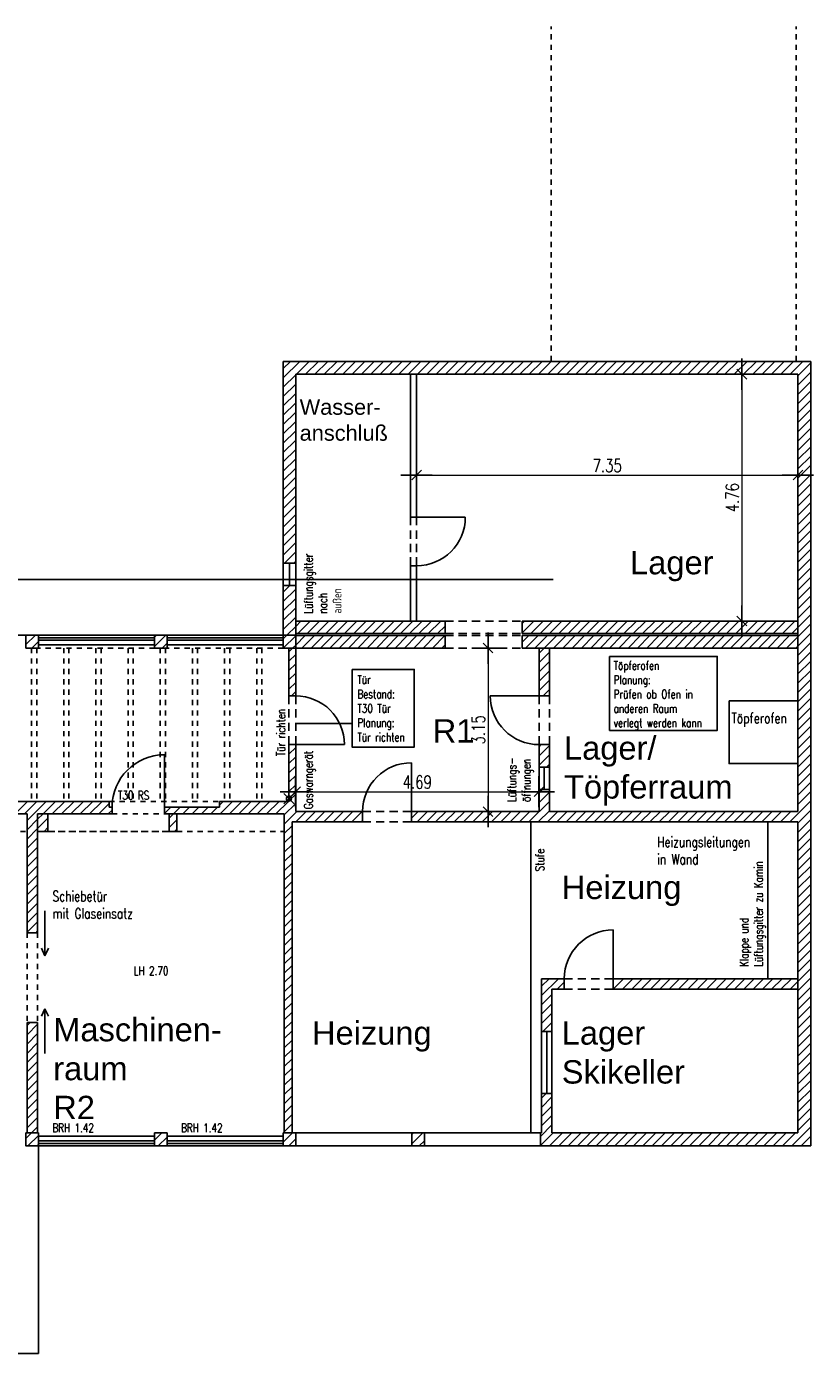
# Model space of a CAD drawing. Extents: x 30 to 188, y -145 to 605.
# Tile 13 of 23: x 85 to 100, y 62 to 88. Entities that reach past the tile are written whole.
import ezdxf

# ---------------------------------------------------------------- set-up
doc = ezdxf.new("R2010")
doc.units = 0
doc.header["$LTSCALE"] = 0.0125
doc.header["$PDMODE"] = 35
doc.header["$PDSIZE"] = 0.1
doc.linetypes.add('VERDECKT', pattern=[9.525, 6.35, -3.175])
for name, color, linetype in [('_dt', 10, 'Continuous'), ('Ansicht', 1, 'Continuous'), ('Bemaszung', 7, 'Continuous'), ('Fenster', 7, 'Continuous'), ('Grundriß', 2, 'Continuous'), ('Masznahmen', 7, 'Continuous'), ('Neubau', 10, 'Continuous'), ('Raumbezeichnung', 2, 'Continuous'), ('Schraffur', 8, 'Continuous'), ('Text', 7, 'Continuous'), ('Türen', 1, 'Continuous'), ('Unterzüge', 9, 'VERDECKT'), ('Unterzüge Decke', 8, 'VERDECKT')]:
    doc.layers.add(name, color=color, linetype=linetype)
doc.layers.add('A_Bemassungspunkte', color=1, linetype='Continuous', plot=False)
doc.styles.add('ROMAN', font='ARIAL.TTF')
doc.styles.add('romans-07', font='Romans.shx', dxfattribs={"width": 0.75})
doc.dimstyles.new('AEC Bemassung 1-100', dxfattribs={"dimtxt": 0.25, "dimasz": 0.3, "dimexe": 0.125, "dimexo": 0, "dimgap": 0.06, "dimtad": 1, "dimdec": 3, "dimrnd": 0.005, "dimzin": 12, "dimdsep": 46, "dimtxsty": 'romans-07', "dimblk": 'BPTICK', "dimcen": 0.125, "dimdle": 0.0625, "dimse1": 1, "dimse2": 1, "dimclrd": 1, "dimclre": 6, "dimclrt": 7, "dimazin": 0, "dimtfac": 1, "dimtdec": 3, "dimtix": 1, "dimtmove": 2, "dimatfit": 2, "dimldrblk": 'BPTICK', "dimfxl": 0, "dimtolj": 1, "dimtzin": 0, "dimlwd": 18, "dimlwe": 18, "dimarcsym": 0})

# ---------------------------------------------------------------- blocks, each defined once
blk = doc.blocks.new('BPTICK')
at = {"color": 0, "linetype": 'ByBlock'}
for p, q in [((0, -1), (0, 1)), ((-1, 0), (1, 0))]:
    blk.add_line(p, q, dxfattribs=at)
at = {"color": 2, "linetype": 'ByBlock'}
blk.add_line((-0.312, -0.312), (0.312, 0.312), dxfattribs=at)
blk = doc.blocks.new('*D88')
at = {"layer": 'Bemaszung', "color": 1, "lineweight": 18}
blk.add_line((92.738, 79.015), (99.488, 79.015), dxfattribs=at)
at = {"layer": 'Defpoints', "color": 0}
for p in [(92.438, 79.015), (99.788, 79.015), (99.788, 79.015)]:
    blk.add_point(p, dxfattribs=at)
at = {"layer": 'Bemaszung', "color": 1, "lineweight": 18, "xscale": 0.3, "yscale": 0.3, "zscale": 0.3, "rotation": 180}
blk.add_blockref('BPTICK', (92.438, 79.015), dxfattribs=at)
at = {"layer": 'Bemaszung', "color": 1, "lineweight": 18, "xscale": 0.3, "yscale": 0.3, "zscale": 0.3}
blk.add_blockref('BPTICK', (99.788, 79.015), dxfattribs=at)
at = {"layer": 'Bemaszung', "color": 7, "insert": (96.113, 79.2), "char_height": 0.25, "attachment_point": 5, "style": 'romans-07'}
blk.add_mtext('\\A1;7.35', dxfattribs=at)
blk = doc.blocks.new('*D89')
at = {"layer": 'Bemaszung', "color": 1, "lineweight": 18}
blk.add_line((98.708, 80.661), (98.708, 76.501), dxfattribs=at)
at = {"layer": 'Defpoints', "color": 0}
for p in [(98.097, 80.961), (98.097, 76.201), (98.708, 76.201)]:
    blk.add_point(p, dxfattribs=at)
at = {"layer": 'Bemaszung', "color": 1, "lineweight": 18, "xscale": 0.3, "yscale": 0.3, "zscale": 0.3}
for p, rotation in [((98.708, 80.961), 90), ((98.708, 76.201), 270)]:
    blk.add_blockref('BPTICK', p, dxfattribs=dict(at, rotation=rotation))
at = {"layer": 'Bemaszung', "color": 7, "insert": (98.523, 78.581), "char_height": 0.25, "attachment_point": 5, "rotation": 90, "style": 'romans-07'}
blk.add_mtext('\\A1;4.76', dxfattribs=at)
blk = doc.blocks.new('*D90')
at = {"layer": 'Bemaszung', "color": 1, "lineweight": 18}
blk.add_line((93.816, 75.381), (93.816, 72.831), dxfattribs=at)
at = {"layer": 'Defpoints', "color": 0}
for p in [(92.782, 75.681), (92.782, 72.531), (93.816, 72.531)]:
    blk.add_point(p, dxfattribs=at)
at = {"layer": 'Bemaszung', "color": 1, "lineweight": 18, "xscale": 0.3, "yscale": 0.3, "zscale": 0.3}
for p, rotation in [((93.816, 75.681), 90), ((93.816, 72.531), 270)]:
    blk.add_blockref('BPTICK', p, dxfattribs=dict(at, rotation=rotation))
at = {"layer": 'Bemaszung', "color": 7, "insert": (93.631, 74.106), "char_height": 0.25, "attachment_point": 5, "rotation": 90, "style": 'romans-07'}
blk.add_mtext('\\A1;3.15', dxfattribs=at)
blk = doc.blocks.new('*D91')
at = {"layer": 'Bemaszung', "color": 1, "lineweight": 18}
blk.add_line((90.408, 72.913), (94.498, 72.913), dxfattribs=at)
at = {"layer": 'Defpoints', "color": 0}
for p in [(90.108, 73.176), (94.798, 73.176), (94.798, 72.913)]:
    blk.add_point(p, dxfattribs=at)
at = {"layer": 'Bemaszung', "color": 1, "lineweight": 18, "xscale": 0.3, "yscale": 0.3, "zscale": 0.3, "rotation": 180}
blk.add_blockref('BPTICK', (90.108, 72.913), dxfattribs=at)
at = {"layer": 'Bemaszung', "color": 1, "lineweight": 18, "xscale": 0.3, "yscale": 0.3, "zscale": 0.3}
blk.add_blockref('BPTICK', (94.798, 72.913), dxfattribs=at)
at = {"layer": 'Bemaszung', "color": 7, "insert": (92.453, 73.098), "char_height": 0.25, "attachment_point": 5, "style": 'romans-07'}
blk.add_mtext('\\A1;4.69', dxfattribs=at)

msp = doc.modelspace()

# ---------------------------------------------------------------- hatches: boundary and pattern name
at = {"layer": 'Schraffur'}
h = msp.add_hatch(dxfattribs=at)
h.set_pattern_fill('ANSI31', color=256, scale=0.04, angle=180, style=0)
h.paths.add_polyline_path([(100.0383, 81.2063), (89.8683, 81.2063), (89.8683, 77.3187), (90.1083, 77.3187), (90.1083, 80.9613), (99.7883, 80.9613), (99.7883, 72.5313), (94.9983, 72.5313), (94.9983, 72.9555), (94.7983, 72.9555), (94.7983, 72.5313), (92.3383, 72.5313), (92.3383, 72.3313), (99.7883, 72.3313), (99.7883, 69.3088), (96.2253, 69.3088), (96.2253, 69.1088), (99.7883, 69.1088), (99.7883, 66.3363), (95.0483, 66.3363), (95.0483, 67.0979), (94.8483, 67.0979), (94.8483, 66.3363), (94.8283, 66.3363), (94.8283, 66.0863), (99.7883, 66.0863), (100.0383, 66.0863)])
h = msp.add_hatch(dxfattribs=at)
h.set_pattern_fill('ANSI31', color=256, scale=0.04, angle=180, style=0)
h.paths.add_polyline_path([(90.1083, 76.8863), (89.8683, 76.8863), (89.8683, 75.9313), (90.1083, 75.9313)])
h = msp.add_hatch(dxfattribs=at)
h.set_pattern_fill('ANSI31', color=256, scale=0.04, angle=180, style=0)
h.paths.add_polyline_path([(92.9883, 76.2013), (90.1083, 76.2013), (90.1083, 75.9613), (92.9883, 75.9613)])
h = msp.add_hatch(dxfattribs=at)
h.set_pattern_fill('ANSI31', color=256, scale=0.04, angle=180, style=0)
h.paths.add_polyline_path([(99.7883, 76.2013), (94.4733, 76.2013), (94.4733, 75.9613), (99.7883, 75.9613)])
h = msp.add_hatch(dxfattribs=at)
h.set_pattern_fill('ANSI31', color=256, scale=0.04, angle=180, style=0)
h.paths.add_polyline_path([(85.1483, 75.9313), (84.9083, 75.9313), (84.9083, 75.6813), (85.1483, 75.6813)])
h.paths.add_polyline_path([(87.6283, 75.9313), (87.3883, 75.9313), (87.3883, 75.6813), (87.6283, 75.6813)])
h = msp.add_hatch(dxfattribs=at)
h.set_pattern_fill('ANSI31', color=256, scale=0.04, angle=180, style=0)
h.paths.add_polyline_path([(90.1083, 75.9313), (89.8683, 75.9313), (89.8683, 75.6813), (90.1083, 75.6813)])
h = msp.add_hatch(dxfattribs=at)
h.set_pattern_fill('ANSI31', color=256, scale=0.04, angle=180, style=0)
h.paths.add_polyline_path([(92.9883, 75.9213), (90.1083, 75.9213), (90.1083, 75.6813), (92.9883, 75.6813)])
h = msp.add_hatch(dxfattribs=at)
h.set_pattern_fill('ANSI31', color=256, scale=0.04, angle=180, style=0)
h.paths.add_polyline_path([(99.7883, 75.9213), (94.4733, 75.9213), (94.4733, 75.6813), (99.7883, 75.6813)])
h = msp.add_hatch(dxfattribs=at)
h.set_pattern_fill('ANSI31', color=256, scale=0.04, angle=180, style=0)
h.paths.add_polyline_path([(90.1083, 75.6813), (89.9783, 75.6813), (89.9783, 74.7613), (90.1083, 74.7613)])
h = msp.add_hatch(dxfattribs=at)
h.set_pattern_fill('ANSI31', color=256, scale=0.04, angle=180, style=0)
h.paths.add_polyline_path([(94.9983, 75.6813), (94.7983, 75.6813), (94.7983, 74.7613), (94.9983, 74.7613)])
h = msp.add_hatch(dxfattribs=at)
h.set_pattern_fill('ANSI31', color=256, scale=0.04, angle=180, style=0)
h.paths.add_polyline_path([(90.1083, 73.8213), (89.9783, 73.8213), (89.9783, 72.7263), (88.6408, 72.7263), (88.6408, 72.6163), (87.5783, 72.6163), (87.5783, 72.4863), (89.8883, 72.4863), (89.8883, 72.1463), (89.8883, 66.3363), (90.0383, 66.3363), (90.0383, 72.3313), (91.3983, 72.3313), (91.3983, 72.5313), (90.1083, 72.5313)])
h = msp.add_hatch(dxfattribs=at)
h.set_pattern_fill('ANSI31', color=256, scale=0.04, angle=180, style=0)
h.paths.add_polyline_path([(94.9983, 73.8213), (94.7983, 73.8213), (94.7983, 73.388), (94.9983, 73.388)])
h = msp.add_hatch(dxfattribs=at)
h.set_pattern_fill('ANSI31', color=256, scale=0.04, angle=180, style=0)
h.paths.add_polyline_path([(86.5683, 72.6163), (86.5158, 72.6163), (86.5158, 72.7263), (78.7308, 72.7263), (78.7308, 72.6163), (77.6683, 72.6163), (77.6683, 72.4863), (84.9333, 72.4863), (84.9333, 70.1963), (85.1333, 70.1963), (85.1333, 72.4863), (86.5683, 72.4863)])
h = msp.add_hatch(dxfattribs=at)
h.set_pattern_fill('ANSI31', color=256, scale=0.04, angle=180, style=0)
h.paths.add_polyline_path([(87.8183, 72.4863), (87.6683, 72.4863), (87.6683, 72.1463), (87.8183, 72.1463)])
h.paths.add_polyline_path([(85.3333, 72.4863), (85.1333, 72.4863), (85.1333, 72.1463), (85.3333, 72.1463)])
h = msp.add_hatch(dxfattribs=at)
h.set_pattern_fill('ANSI31', color=256, scale=0.04, angle=180, style=0)
h.paths.add_polyline_path([(94.8483, 69.3088), (94.8483, 68.2895), (95.0483, 68.2895), (95.0483, 69.1088), (95.2853, 69.1088), (95.2853, 69.3088)])
h = msp.add_hatch(dxfattribs=at)
h.set_pattern_fill('ANSI31', color=256, scale=0.04, angle=180, style=0)
h.paths.add_polyline_path([(85.1333, 68.4663), (84.9333, 68.4663), (84.9333, 68.4405), (84.9333, 66.3363), (85.1333, 66.3363)])
h = msp.add_hatch(dxfattribs=at)
h.set_pattern_fill('ANSI31', color=256, scale=0.04, angle=180, style=0)
h.paths.add_polyline_path([(85.1483, 66.3363), (84.9083, 66.3363), (84.9083, 66.0863), (85.1483, 66.0863)])
h.paths.add_polyline_path([(87.6283, 66.3363), (87.3883, 66.3363), (87.3883, 66.0863), (87.6283, 66.0863)])
h.paths.add_polyline_path([(90.1083, 66.3363), (89.8683, 66.3363), (89.8683, 66.0863), (90.1083, 66.0863)])
h.paths.add_polyline_path([(92.5883, 66.3363), (92.3483, 66.3363), (92.3483, 66.0863), (92.5883, 66.0863)])

# ---------------------------------------------------------------- linework, layer by layer
at = {"layer": 'A_Bemassungspunkte'}
msp.add_point((89.9783, 72.7807), dxfattribs=at)
at = {"layer": 'Ansicht'}
for p, q in [((67.7883, 75.9313), (89.8683, 75.9313)), ((85.1483, 75.7413), (87.3883, 75.7413)), ((87.6283, 75.7413), (89.8683, 75.7413)), ((85.1483, 66.2763), (87.3883, 66.2763)), ((87.6283, 66.2763), (89.8683, 66.2763)), ((85.1483, 66.0863), (87.3883, 66.0863)), ((87.6283, 66.0863), (89.8683, 66.0863))]:
    msp.add_line(p, q, dxfattribs=at)
at = {"layer": 'Bemaszung'}
msp.add_line((99.7883, 79.0147), (99.7883, 79.0147), dxfattribs=at)
msp.add_line((99.7883, 79.0147), (99.7883, 79.0147), dxfattribs=at)
at = {"layer": 'Fenster'}
for p, q in [((85.1483, 75.8813), (87.3883, 75.8813)), ((87.3883, 75.8313), (85.1483, 75.8313)), ((87.6283, 75.8813), (89.8683, 75.8813)), ((89.8683, 75.8313), (87.6283, 75.8313)), ((87.3883, 66.1863), (85.1483, 66.1863)), ((85.1483, 66.1363), (87.3883, 66.1363)), ((89.8683, 66.1863), (87.6283, 66.1863)), ((87.6283, 66.1363), (89.8683, 66.1363))]:
    msp.add_line(p, q, dxfattribs=at)
at = {"layer": 'Grundriß'}
for p, q in [((89.8683, 81.2063), (100.0383, 81.2063)), ((89.8683, 81.2063), (89.8683, 75.6813)), ((100.0383, 81.2063), (100.0383, 66.0863)), ((90.1083, 80.9613), (99.7883, 80.9613)), ((90.1083, 80.9613), (90.1083, 75.6813)), ((92.3233, 80.9613), (92.3233, 78.207)), ((92.4383, 80.9613), (92.4383, 78.207)), ((99.7883, 80.9613), (99.7883, 72.5313)), ((92.3233, 78.207), (92.4383, 78.207)), ((89.8683, 77.3187), (90.1083, 77.3187)), ((89.9883, 77.3187), (89.9883, 76.8863)), ((92.3233, 77.267), (92.3233, 76.2013)), ((92.3233, 77.267), (92.4383, 77.267)), ((92.4383, 77.267), (92.4383, 76.2013)), ((89.8683, 76.8863), (90.1083, 76.8863)), ((90.1083, 76.2013), (92.9883, 76.2013)), ((90.1083, 75.9613), (92.9883, 75.9613)), ((92.9883, 76.2013), (92.9883, 75.9613)), ((94.4733, 76.2013), (99.7883, 76.2013)), ((94.4733, 76.2013), (94.4733, 75.9613)), ((94.4733, 75.9613), (99.7883, 75.9613)), ((90.1083, 75.9213), (92.9883, 75.9213)), ((92.9883, 75.9213), (92.9883, 75.6813)), ((94.4733, 75.9213), (99.7883, 75.9213)), ((94.4733, 75.9213), (94.4733, 75.6813)), ((89.9783, 75.6813), (89.9783, 74.7613)), ((90.1083, 75.6813), (92.9883, 75.6813)), ((90.1083, 75.6813), (90.1083, 74.7613)), ((94.4733, 75.6813), (99.7883, 75.6813)), ((94.7983, 75.6813), (94.7983, 74.7613)), ((94.9983, 75.6813), (94.9983, 74.7613)), ((89.9783, 74.7613), (90.1083, 74.7613)), ((94.7983, 74.7613), (94.9983, 74.7613)), ((89.9783, 73.8213), (90.1083, 73.8213)), ((89.9783, 73.8213), (89.9783, 72.7263)), ((90.1083, 73.8213), (90.1083, 72.5313)), ((94.7983, 73.8213), (94.9983, 73.8213)), ((94.7983, 73.8213), (94.7983, 72.5313)), ((94.9983, 73.8213), (94.9983, 72.5313)), ((94.7983, 73.388), (94.9983, 73.388)), ((94.8983, 73.388), (94.8983, 72.9555)), ((94.7983, 72.9555), (94.9983, 72.9555)), ((78.7308, 72.7263), (86.5158, 72.7263)), ((86.5158, 72.7263), (86.5158, 72.6163)), ((88.6408, 72.7263), (89.9783, 72.7263)), ((88.6408, 72.7263), (88.6408, 72.6163)), ((77.6683, 72.4863), (84.9333, 72.4863)), ((84.9333, 72.4863), (84.9333, 70.1963)), ((85.1333, 70.1963), (85.1333, 72.4863)), ((85.1333, 72.4863), (86.5683, 72.4863)), ((85.3333, 72.1463), (85.3333, 72.4863)), ((86.5158, 72.6163), (86.5683, 72.6163)), ((86.5683, 72.6163), (86.5683, 72.4863)), ((87.5783, 72.6163), (88.6408, 72.6163)), ((87.5783, 72.6163), (87.5783, 72.4863)), ((87.5783, 72.4863), (89.8883, 72.4863)), ((87.6683, 72.4863), (87.6683, 72.1463)), ((87.6683, 72.4863), (87.6683, 72.1463)), ((87.8183, 72.1463), (87.8183, 72.4863)), ((87.8183, 72.1463), (87.8183, 72.4863)), ((89.8883, 72.4863), (89.8883, 66.3363)), ((89.8883, 72.4863), (89.8883, 72.1463)), ((90.1083, 72.5313), (91.3983, 72.5313)), ((91.3983, 72.5313), (91.3983, 72.3313)), ((92.3383, 72.5313), (94.7983, 72.5313)), ((92.3383, 72.5313), (92.3383, 72.3313)), ((94.9983, 72.5313), (99.7883, 72.5313)), ((85.1333, 72.1463), (85.3333, 72.1463)), ((87.6683, 72.1463), (87.8183, 72.1463)), ((87.6683, 72.1463), (87.8183, 72.1463)), ((90.0383, 72.3313), (90.0383, 66.3363)), ((90.0383, 72.3313), (91.3983, 72.3313)), ((92.3383, 72.3313), (99.7883, 72.3313)), ((99.2083, 72.3313), (99.2083, 69.3088)), ((99.7883, 72.3313), (99.7883, 69.1088)), ((84.9333, 70.1963), (85.1333, 70.1963)), ((95.2853, 69.3088), (94.8483, 69.3088)), ((94.8483, 68.2895), (94.8483, 69.3088)), ((95.2853, 69.1088), (95.2853, 69.3088)), ((99.7883, 69.3088), (96.2253, 69.3088)), ((96.2253, 69.1088), (96.2253, 69.3088)), ((95.2853, 69.1088), (95.0483, 69.1088)), ((95.0483, 68.2895), (95.0483, 69.1088)), ((99.7883, 69.1088), (96.2253, 69.1088)), ((99.7883, 69.1088), (99.7883, 66.3363)), ((85.1333, 68.4663), (84.9333, 68.4663)), ((84.9333, 68.4663), (84.9333, 66.3363)), ((85.1333, 68.4663), (85.1333, 66.3363)), ((94.8483, 68.2895), (95.0483, 68.2895)), ((94.9483, 68.2895), (94.9483, 67.0979)), ((94.8483, 66.3363), (94.8483, 67.0979)), ((94.8483, 67.0979), (95.0483, 67.0979)), ((95.0483, 66.3363), (95.0483, 67.0979)), ((84.9333, 66.3363), (84.9083, 66.3363)), ((89.8683, 66.3363), (89.8683, 66.0863)), ((89.8933, 66.3363), (89.8683, 66.3363)), ((90.1083, 66.3363), (90.0383, 66.3363)), ((90.1083, 66.0863), (90.1083, 66.3363)), ((94.8283, 66.3363), (90.1083, 66.3363)), ((94.8283, 66.3363), (94.8483, 66.3363)), ((94.8283, 66.3363), (94.8283, 66.0863)), ((95.0483, 66.3363), (99.7883, 66.3363)), ((90.1083, 66.0863), (94.8283, 66.0863)), ((99.7883, 66.0863), (94.8283, 66.0863)), ((99.7883, 66.0863), (100.0383, 66.0863))]:
    msp.add_line(p, q, dxfattribs=at)
at = {"layer": 'Grundriß', "color": 7}
for p, q in [((94.6404, 66.3363), (94.6404, 72.3313)), ((85.1483, 66.0863), (85.1483, 62.0863)), ((85.1483, 62.0863), (54.9527, 62.0863))]:
    msp.add_line(p, q, dxfattribs=at)
at = {"layer": 'Grundriß', "color": 1}
for p, q in [((94.8483, 68.2895), (94.8483, 67.0979)), ((95.0483, 68.2895), (95.0483, 67.0979))]:
    msp.add_line(p, q, dxfattribs=at)
at = {"layer": 'Grundriß'}
for points in [[(84.9083, 75.9313), (84.9083, 75.6813), (85.1483, 75.6813), (85.1483, 75.9313)], [(87.3883, 75.9313), (87.3883, 75.6813), (87.6283, 75.6813), (87.6283, 75.9313)], [(89.8683, 75.9313), (89.8683, 75.6813), (90.1083, 75.6813), (90.1083, 75.9313)], [(84.9083, 66.3363), (84.9083, 66.0863), (85.1483, 66.0863), (85.1483, 66.3363)], [(87.3883, 66.3363), (87.3883, 66.0863), (87.6283, 66.0863), (87.6283, 66.3363)], [(89.8683, 66.3363), (89.8683, 66.0863), (90.1083, 66.0863), (90.1083, 66.3363)], [(92.3483, 66.3363), (92.3483, 66.0863), (92.5883, 66.0863), (92.5883, 66.3363)]]:
    msp.add_lwpolyline(points, close=True, dxfattribs=at)
at = {"layer": 'Masznahmen'}
msp.add_line((91.1967, 74.2305), (90.1083, 74.2305), dxfattribs=at)
for points in [[(96.1579, 75.5207), (98.2343, 75.5207), (98.2343, 74.095), (96.1579, 74.095)], [(91.1967, 75.271), (92.395, 75.271), (92.395, 73.7734), (91.1967, 73.7734)], [(98.4622, 74.6672), (99.7883, 74.6672), (99.7883, 73.4543), (98.4622, 73.4543)]]:
    msp.add_lwpolyline(points, close=True, dxfattribs=at)
at = {"layer": 'Neubau'}
msp.add_line((87.5783, 72.6163), (87.5783, 73.6263), dxfattribs=at)
at = {"layer": 'Neubau', "ltscale": 2.4384}
msp.add_arc((87.5783, 72.6163), 1.01, 90, 180, dxfattribs=at)
at = {"layer": 'Türen'}
for p, q in [((92.4383, 78.207), (93.3783, 78.207)), ((94.7983, 74.7613), (93.8583, 74.7613)), ((90.1083, 73.8213), (91.0483, 73.8213)), ((92.3383, 72.5313), (92.3383, 73.4713)), ((85.2764, 69.753), (85.2764, 70.618)), ((96.2253, 69.3088), (96.2253, 70.2488)), ((85.2764, 69.753), (85.21, 69.8953)), ((85.2764, 69.753), (85.3429, 69.8953)), ((85.2764, 68.7313), (85.21, 68.5889)), ((85.2764, 68.7313), (85.2764, 67.8663)), ((85.2764, 68.7313), (85.3429, 68.5889))]:
    msp.add_line(p, q, dxfattribs=at)
for centre, start, end in [((92.4383, 78.207), 270, 0), ((90.1083, 73.8213), 360, 90), ((94.7983, 74.7613), 180, 270), ((92.3383, 72.5313), 90, 180), ((96.2253, 69.3088), 90, 180)]:
    msp.add_arc(centre, 0.94, start, end, dxfattribs=at)
at = {"layer": 'Unterzüge'}
for p, q in [((95.0333, 81.2117), (95.0333, 87.6612)), ((99.7533, 81.2117), (99.7533, 87.6612)), ((87.3883, 75.6813), (85.1483, 75.6813)), ((89.8683, 75.6813), (87.6283, 75.6813)), ((86.5158, 72.7263), (87.5258, 72.7263)), ((86.5158, 72.7263), (88.6408, 72.7263)), ((86.5683, 72.4863), (87.5783, 72.4863)), ((80.4033, 72.1463), (84.9483, 72.1463)), ((87.6683, 72.1463), (85.1333, 72.1463)), ((85.3333, 72.1463), (87.6683, 72.1463)), ((87.8183, 72.1463), (89.8883, 72.1463)), ((84.9333, 70.1963), (84.9333, 68.4405)), ((85.1333, 70.1963), (85.1333, 68.4663))]:
    msp.add_line(p, q, dxfattribs=at)
at = {"layer": 'Unterzüge', "ltscale": 2}
for p, q in [((92.3233, 78.207), (92.3233, 77.267)), ((92.4383, 78.207), (92.4383, 77.267)), ((92.9883, 76.2013), (94.4733, 76.2013)), ((92.9883, 75.9613), (94.4733, 75.9613)), ((92.9883, 75.9213), (94.4733, 75.9213)), ((92.9883, 75.6813), (94.4733, 75.6813)), ((89.9783, 74.7613), (89.9783, 73.8213)), ((90.1083, 74.7613), (90.1083, 73.8213)), ((94.7983, 74.7613), (94.7983, 73.8213)), ((94.9983, 74.7613), (94.9983, 73.8213)), ((91.3983, 72.5313), (92.3383, 72.5313)), ((91.3983, 72.3313), (92.3383, 72.3313)), ((95.2853, 69.3088), (96.2253, 69.3088)), ((95.2853, 69.1088), (96.2253, 69.1088))]:
    msp.add_line(p, q, dxfattribs=at)
at = {"layer": 'Unterzüge', "linetype": 'Continuous'}
msp.add_line((64.9433, 77.0063), (95.0683, 77.0063), dxfattribs=at)
at = {"layer": 'Unterzüge Decke'}
for p, q in [((85.0183, 75.6813), (85.0183, 72.7263)), ((85.1183, 75.6813), (85.1183, 72.7263)), ((85.6383, 75.6813), (85.6383, 72.7263)), ((85.7383, 75.6813), (85.7383, 72.7263)), ((86.2583, 75.6813), (86.2583, 72.7263)), ((86.3583, 75.6813), (86.3583, 72.7263)), ((86.8783, 75.6813), (86.8783, 72.7263)), ((86.9783, 75.6813), (86.9783, 72.7263)), ((87.4983, 75.6813), (87.4983, 72.7263)), ((87.5983, 75.6813), (87.5983, 72.7263)), ((88.1183, 75.6813), (88.1183, 72.7263)), ((88.2183, 75.6813), (88.2183, 72.7263)), ((88.7383, 75.6813), (88.7383, 72.7263)), ((88.8383, 75.6813), (88.8383, 72.7263)), ((89.3583, 75.6813), (89.3583, 72.7263)), ((89.4583, 75.6813), (89.4583, 72.7263))]:
    msp.add_line(p, q, dxfattribs=at)

# ---------------------------------------------------------------- texts
at = {"layer": '_dt', "linetype": 'Continuous', "ltscale": 2.4384, "style": 'romans-07', "width": 0.75}
msp.add_text('Tür richten', height=0.166, rotation=90, dxfattribs=at).set_placement((89.9052, 73.6003))
at = {"layer": 'Masznahmen', "linetype": 'Continuous', "ltscale": 2.4384, "char_height": 0.166, "attachment_point": 1, "style": 'romans-07'}
for s, insert, width in [('Töpferofen\\PPlanung:\\PPrüfen ob Ofen in anderen Raum verlegt werden kann', (96.2363, 75.4297), 2.011967), ('Tür\\PBestand:\\PT30 Tür\\PPlanung:\\PTür richten', (91.2981, 75.1557), 3.4577)]:
    msp.add_mtext(s, dxfattribs=dict(at, insert=insert, width=width))
at = {"layer": 'Neubau', "ltscale": 2.4384, "style": 'romans-07', "width": 0.75}
msp.add_text('T30 RS', height=0.166, dxfattribs=at).set_placement((86.6826, 72.7612))
at = {"layer": 'Raumbezeichnung', "color": 7, "linetype": 'Continuous', "ltscale": 4, "attachment_point": 1, "style": 'ROMAN'}
for s, insert, char_height in [('Wasser-\\Panschluß', (90.185, 80.4781), 0.3), ('Lager', (96.554, 77.5537), 0.45), ('R1', (92.7505, 74.3107), 0.45), ('Lager/\\PTöpferraum', (95.2802, 73.9813), 0.45), ('Heizung', (95.237, 71.2943), 0.45), ('Maschinen-\\Praum\\PR2', (85.4352, 68.5528), 0.45), ('Heizung', (90.4225, 68.4883), 0.45), ('Lager\\PSkikeller', (95.237, 68.4883), 0.45)]:
    msp.add_mtext(s, dxfattribs=dict(at, insert=insert, char_height=char_height))
at = {"layer": 'Text', "linetype": 'Continuous', "ltscale": 2.4384, "char_height": 0.166, "attachment_point": 1, "rotation": 90, "style": 'romans-07'}
for s, insert, width in [('Lüftungsgitter nach außen', (90.2707, 76.3489), 0.909615), ('Gaswarngerät', (90.2707, 72.5773), 2.6765), ('Lüftungs-\\Pöffnungen', (94.1927, 72.7182), 0.8247), ('Stufe', (94.7315, 71.3811), 0.8247), ('Klappe und Lüftungsgitter zu Kamin', (98.6684, 69.5409), 2.333424)]:
    msp.add_mtext(s, dxfattribs=dict(at, insert=insert, width=width))
at = {"layer": 'Text', "char_height": 0.2, "width": 1.6532, "attachment_point": 1, "style": 'romans-07'}
for s, insert in [('Töpferofen', (98.5115, 74.4314)), ('Heizungsleitungen in Wand', (97.0741, 72.0455)), ('Schiebetür\\Pmit Glaseinsatz', (85.4206, 71.0004))]:
    msp.add_mtext(s, dxfattribs=dict(at, insert=insert))
at = {"layer": 'Text', "linetype": 'Continuous', "ltscale": 2.4384, "char_height": 0.166, "width": 2.6765, "attachment_point": 1, "style": 'romans-07'}
for s, insert in [('LH 2.70', (86.9888, 69.5447)), ('BRH 1.42', (85.4187, 66.5176)), ('BRH 1.42', (87.8987, 66.5176))]:
    msp.add_mtext(s, dxfattribs=dict(at, insert=insert))

# ---------------------------------------------------------------- dimensions: what is measured, and where the dimension line sits
at = {"layer": 'Bemaszung'}
for base, p1, p2, picture, middle in [((98.708, 76.2013), (98.0969, 80.9613), (98.0969, 76.2013), '*D89', (98.523, 78.5813)), ((93.8159, 72.5313), (92.7823, 75.6813), (92.7823, 72.5313), '*D90', (93.6309, 74.1063))]:
    dim = msp.add_linear_dim(base=base, p1=p1, p2=p2, angle=90, dimstyle='AEC Bemassung 1-100', dxfattribs=at)
    dim.commit()
    dim.dimension.update_dxf_attribs({"geometry": picture, "text_midpoint": middle})
for base, p1, p2, picture, middle in [((99.7883, 79.0147), (92.4383, 79.0147), (99.7883, 79.0147), '*D88', (96.1133, 79.1997)), ((94.7983, 72.9129), (90.1083, 73.1763), (94.7983, 73.1763), '*D91', (92.4533, 73.0979))]:
    dim = msp.add_linear_dim(base=base, p1=p1, p2=p2, dimstyle='AEC Bemassung 1-100', dxfattribs=at)
    dim.commit()
    dim.dimension.update_dxf_attribs({"geometry": picture, "text_midpoint": middle})

doc.saveas('drawing.dxf')
